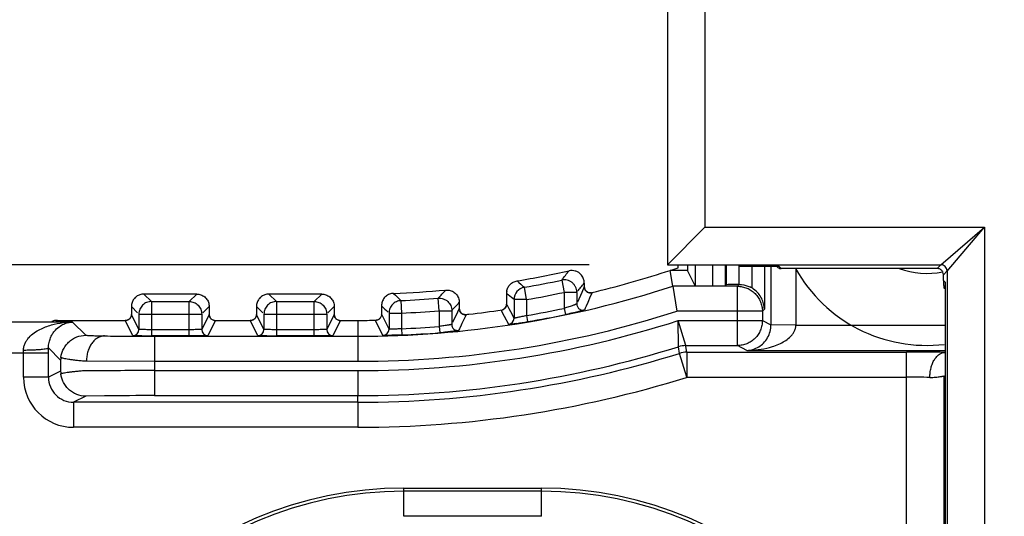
# Model space of a CAD drawing. Header units: inches. Extents: x 0 to 22, y 0 to 17.
# Tile 21 of 29: x 8.9 to 9.7, y 11.2 to 11.6. Entities that reach past the tile are written whole.
import ezdxf

# ---------------------------------------------------------------- set-up
doc = ezdxf.new("R2010")
doc.units = ezdxf.units.IN
doc.header["$LTSCALE"] = 1.21
doc.header["$MEASUREMENT"] = 0
doc.layers.get('0').update_dxf_attribs({"linetype": 'CONTINUOUS'})
doc.layers.add('06___PRT_ALL_SURFS', color=7, linetype='CONTINUOUS')
doc.layers.add('DIMENSIONS', color=7, linetype='CONTINUOUS')
doc.styles.get("Standard").update_dxf_attribs({"font": 'txt', "width": 0.8})
doc.dimstyles.new('DIMSTYLE_1', dxfattribs={"dimtxt": 0.125, "dimasz": 0.18, "dimexe": 0.125, "dimexo": 0.0625, "dimgap": 0.0625, "dimtad": 0, "dimtih": 1, "dimtoh": 1, "dimzin": 4, "dimdsep": 46, "dimtxsty": 'STANDARD', "dimblk": '_FILLED', "dimblk1": '_FILLED', "dimblk2": '_FILLED', "dimcen": 0.09, "dimadec": 0, "dimazin": 0, "dimtp": 0.001, "dimtm": 0.001, "dimtfac": 1, "dimtofl": 0, "dimtmove": 0, "dimatfit": 3, "dimldrblk": '_FILLED', "dimfxl": 1, "dimtolj": 1, "dimtzin": 4, "dimarcsym": 0})

# ---------------------------------------------------------------- blocks, each defined once
blk = doc.blocks.new('_FILLED')
at = {"color": 0, "linetype": 'BYBLOCK'}
blk.add_solid([(0, 0), (-1, 0.1736), (-1, -0.1736)], dxfattribs=at)
blk = doc.blocks.new('*D1')
at = {"layer": 'DIMENSIONS', "color": 2, "linetype": 'CONTINUOUS'}
for p, q in [((8.29821, 9.4384), (8.29821, 13.50093)), ((13.8349, 11.64586), (13.8349, 13.50093)), ((8.29821, 13.37593), (10.39156, 13.37593)), ((13.8349, 13.37593), (11.74156, 13.37593))]:
    blk.add_line(p, q, dxfattribs=at)
at = {"layer": 'DIMENSIONS', "color": 2, "linetype": 'CONTINUOUS', "xscale": 0.18, "yscale": 0.18, "zscale": 0.18, "rotation": 180}
blk.add_blockref('_FILLED', (8.29821, 13.37593), dxfattribs=at)
at = {"layer": 'DIMENSIONS', "color": 2, "linetype": 'CONTINUOUS', "xscale": 0.18, "yscale": 0.18, "zscale": 0.18}
blk.add_blockref('_FILLED', (13.8349, 13.37593), dxfattribs=at)
at = {"layer": 'DIMENSIONS', "color": 2, "linetype": 'CONTINUOUS', "insert": (11.06656, 13.43843), "char_height": 0.125, "width": 1.225, "attachment_point": 2, "line_spacing_factor": 0.9}
blk.add_mtext('5.54{\\Ftxt.shx;\\W1.000000;\\H0.125000; }[140.6]', dxfattribs=at)
blk = doc.blocks.new('*D2')
at = {"layer": 'DIMENSIONS', "color": 2, "linetype": 'CONTINUOUS'}
for p, q in [((9.33214, 11.40039), (7.25719, 11.40039)), ((7.38219, 11.40039), (7.38219, 9.5009)), ((7.38219, 7.35142), (7.38219, 9.2509)), ((9.33214, 7.35142), (7.25719, 7.35142))]:
    blk.add_line(p, q, dxfattribs=at)
at = {"layer": 'DIMENSIONS', "color": 2, "linetype": 'CONTINUOUS', "xscale": 0.18, "yscale": 0.18, "zscale": 0.18}
for p, rotation in [((7.38219, 11.40039), 90), ((7.38219, 7.35142), 270)]:
    blk.add_blockref('_FILLED', p, dxfattribs=dict(at, rotation=rotation))
at = {"layer": 'DIMENSIONS', "color": 2, "linetype": 'CONTINUOUS', "insert": (7.38219, 9.4384), "char_height": 0.125, "width": 1.225, "attachment_point": 2, "line_spacing_factor": 0.9}
blk.add_mtext('4.05{\\Ftxt.shx;\\W1.000000;\\H0.125000; }[102.8]', dxfattribs=at)

msp = doc.modelspace()

# ---------------------------------------------------------------- linework, layer by layer
at = {"color": 7, "linetype": 'CONTINUOUS'}
for p, q in [((9.39464, 11.9169), (9.39464, 11.40038)), ((9.42464, 11.9169), (9.42464, 11.43038)), ((9.39464, 11.40038), (9.42464, 11.43038)), ((9.42464, 11.43038), (9.64838, 11.43038)), ((9.61339, 11.40039), (9.64838, 11.43038)), ((9.61839, 11.39538), (9.64838, 11.43038)), ((9.64838, 11.43038), (9.64838, 7.32142)), ((9.39464, 11.40039), (9.61339, 11.40039)), ((9.39893, 11.38319), (9.3969, 11.3959)), ((9.41072, 11.3959), (9.3969, 11.3959)), ((9.40332, 11.39804), (9.40332, 11.4002)), ((9.41072, 11.4002), (9.41072, 11.3959)), ((9.4169, 11.38354), (9.41072, 11.3959)), ((9.4169, 11.4002), (9.4169, 11.38354)), ((9.43103, 11.38354), (9.43103, 11.4002)), ((9.44103, 11.38372), (9.44103, 11.4002)), ((9.44173, 11.4002), (9.44173, 11.38442)), ((9.45173, 11.4002), (9.45173, 11.38465)), ((9.46173, 11.39916), (9.4839, 11.39916)), ((9.46219, 11.39916), (9.46219, 11.38181)), ((9.47219, 11.39916), (9.47219, 11.36477)), ((9.47748, 11.39888), (9.47748, 11.35229)), ((9.4821, 11.39888), (9.48183, 11.39916)), ((9.48564, 11.39742), (9.4839, 11.39916)), ((9.61042, 11.39742), (9.48564, 11.39742)), ((9.49748, 11.39693), (9.49748, 11.35195)), ((9.61042, 11.39742), (9.61339, 11.40039)), ((9.61542, 11.39242), (9.61839, 11.39539)), ((9.61839, 11.39539), (9.61839, 7.35642)), ((9.31011, 11.3881), (9.31219, 11.37832)), ((9.61542, 11.38778), (9.61542, 11.39242)), ((9.61542, 11.38778), (9.61682, 11.38638)), ((9.21729, 11.38016), (9.21913, 11.38015)), ((9.28201, 11.37252), (9.28032, 11.38238)), ((9.32819, 11.38281), (9.3262, 11.37823)), ((9.32819, 11.38577), (9.32819, 11.38281)), ((9.45061, 11.38319), (9.39893, 11.38319)), ((9.39893, 11.38319), (9.40209, 11.36319)), ((9.4169, 11.38354), (9.43103, 11.38354)), ((9.44173, 11.38442), (9.44103, 11.38372)), ((9.44313, 11.38451), (9.44173, 11.38442)), ((9.45202, 11.38459), (9.44313, 11.38451)), ((9.45061, 11.38319), (9.45202, 11.38459)), ((9.45061, 11.33573), (9.45061, 11.38319)), ((9.61682, 11.38638), (9.61682, 7.36542)), ((8.97601, 11.37699), (8.97427, 11.37684)), ((8.97601, 11.37699), (8.98201, 11.37099)), ((9.01819, 11.37699), (8.97601, 11.37699)), ((8.98201, 11.37099), (8.98201, 11.34346)), ((8.98201, 11.37099), (9.01219, 11.37099)), ((9.01219, 11.37099), (9.01819, 11.37699)), ((9.01219, 11.34346), (9.01219, 11.37099)), ((9.01819, 11.37699), (9.01993, 11.37684)), ((9.07601, 11.37699), (9.07427, 11.37684)), ((9.07601, 11.37699), (9.08201, 11.37099)), ((9.11819, 11.37699), (9.07601, 11.37699)), ((9.08201, 11.37099), (9.08201, 11.34346)), ((9.08201, 11.37099), (9.11219, 11.37099)), ((9.11219, 11.37099), (9.11819, 11.37699)), ((9.11219, 11.34346), (9.11219, 11.37099)), ((9.11819, 11.37699), (9.11993, 11.37684)), ((9.18158, 11.37175), (9.18201, 11.36176)), ((9.21219, 11.36366), (9.21137, 11.37362)), ((9.26601, 11.3776), (9.26601, 11.36893)), ((9.26735, 11.37646), (9.26601, 11.3776)), ((9.27002, 11.37421), (9.26735, 11.37646)), ((9.27201, 11.37252), (9.27002, 11.37421)), ((9.27201, 11.37252), (9.27201, 11.35767)), ((9.28201, 11.37252), (9.27201, 11.37252)), ((9.28201, 11.37252), (9.28201, 11.35981)), ((9.31219, 11.37832), (9.31219, 11.36551)), ((9.32219, 11.37832), (9.31219, 11.37832)), ((9.32219, 11.37832), (9.32219, 11.36906)), ((9.3262, 11.37823), (9.32286, 11.37059)), ((9.33302, 11.37489), (9.331, 11.37031)), ((9.33436, 11.37795), (9.33302, 11.37489)), ((9.33337, 11.37781), (9.33436, 11.37795)), ((9.33353, 11.37784), (9.33432, 11.37796)), ((8.96617, 11.36873), (8.96601, 11.36699)), ((8.96601, 11.36699), (8.96601, 11.36073)), ((8.96601, 11.36699), (8.97098, 11.36203)), ((9.02319, 11.36199), (9.02819, 11.36699)), ((9.02819, 11.36699), (9.02819, 11.36073)), ((9.06617, 11.36873), (9.06601, 11.36699)), ((9.06601, 11.36699), (9.06601, 11.36073)), ((9.06601, 11.36699), (9.07098, 11.36203)), ((9.12319, 11.36199), (9.12819, 11.36699)), ((9.12819, 11.36699), (9.12819, 11.36073)), ((9.16601, 11.36752), (9.16601, 11.36085)), ((9.21219, 11.36366), (9.21219, 11.35108)), ((9.21219, 11.36366), (9.22219, 11.36366)), ((9.22219, 11.36366), (9.22219, 11.3527)), ((9.22619, 11.36801), (9.22752, 11.36947)), ((9.22819, 11.3654), (9.22686, 11.36258)), ((9.22752, 11.36947), (9.22819, 11.3702)), ((9.22819, 11.3702), (9.22819, 11.3654)), ((9.26173, 11.36398), (9.26256, 11.36419)), ((9.26226, 11.36298), (9.26173, 11.36398)), ((9.26668, 11.36767), (9.26601, 11.36893)), ((9.26807, 11.36506), (9.26668, 11.36767)), ((9.26935, 11.36266), (9.26807, 11.36506)), ((9.31219, 11.36551), (9.31321, 11.36062)), ((9.32898, 11.36572), (9.3283, 11.36419)), ((9.32965, 11.36725), (9.32898, 11.36572)), ((9.331, 11.37031), (9.32965, 11.36725)), ((9.47061, 11.36319), (9.40209, 11.36319)), ((9.47219, 11.36477), (9.47061, 11.36319)), ((9.47061, 11.36319), (9.47061, 11.35573)), ((8.90612, 11.35582), (8.90562, 11.35532)), ((8.9068, 11.3559), (8.90612, 11.35582)), ((8.90631, 11.35589), (8.9068, 11.3559)), ((8.9068, 11.3559), (8.96173, 11.3559)), ((8.96206, 11.35584), (8.96101, 11.35573)), ((8.96101, 11.35573), (8.96185, 11.35582)), ((8.96702, 11.34372), (8.96101, 11.35573)), ((8.96601, 11.36073), (8.96601, 11.36073)), ((8.97201, 11.34872), (8.96601, 11.36073)), ((8.97201, 11.36099), (8.97201, 11.34872)), ((8.97201, 11.36099), (9.02219, 11.36099)), ((9.02219, 11.36099), (9.02219, 11.34872)), ((9.02819, 11.36073), (9.02219, 11.34872)), ((9.03319, 11.35573), (9.02719, 11.34372)), ((9.02819, 11.36073), (9.02819, 11.36073)), ((9.03212, 11.35584), (9.03319, 11.35573)), ((9.03235, 11.35582), (9.03315, 11.35575)), ((9.03247, 11.3559), (9.06173, 11.3559)), ((9.06206, 11.35584), (9.06101, 11.35573)), ((9.06101, 11.35573), (9.06185, 11.35582)), ((9.06702, 11.34372), (9.06101, 11.35573)), ((9.06601, 11.36073), (9.06601, 11.36073)), ((9.07201, 11.34872), (9.06601, 11.36073)), ((9.07201, 11.36099), (9.07201, 11.34872)), ((9.07201, 11.36099), (9.12219, 11.36099)), ((9.12219, 11.36099), (9.12219, 11.34872)), ((9.12819, 11.36073), (9.12219, 11.34872)), ((9.13319, 11.35573), (9.12719, 11.34372)), ((9.12819, 11.36073), (9.12819, 11.36073)), ((9.13212, 11.35584), (9.13319, 11.35573)), ((9.13235, 11.35582), (9.13315, 11.35575)), ((9.13247, 11.3559), (9.1471, 11.3559)), ((9.1471, 11.3559), (9.1471, 11.34319)), ((9.16216, 11.35598), (9.1611, 11.35585)), ((9.1611, 11.35585), (9.16194, 11.35595)), ((9.16177, 11.35452), (9.1611, 11.35585)), ((9.16601, 11.36085), (9.16601, 11.36085)), ((9.16668, 11.35952), (9.16601, 11.36085)), ((9.17201, 11.34896), (9.16668, 11.35952)), ((9.17201, 11.36176), (9.17201, 11.34896)), ((9.17201, 11.36176), (9.18201, 11.36176)), ((9.18201, 11.36176), (9.18201, 11.34921)), ((9.22686, 11.36258), (9.22286, 11.35411)), ((9.23239, 11.35761), (9.23038, 11.35338)), ((9.23373, 11.36043), (9.23239, 11.35761)), ((9.23263, 11.36044), (9.23373, 11.36043)), ((9.23289, 11.36043), (9.23369, 11.36045)), ((9.26441, 11.35897), (9.26229, 11.36293)), ((9.26776, 11.35273), (9.26441, 11.35897)), ((9.27201, 11.35767), (9.26935, 11.36266)), ((9.28201, 11.35981), (9.28285, 11.35488)), ((9.40325, 11.35573), (9.45061, 11.35573)), ((9.40346, 11.33482), (9.40325, 11.35573)), ((9.40943, 11.33573), (9.40325, 11.35573)), ((9.45061, 11.35573), (9.45401, 11.35589)), ((9.45401, 11.35589), (9.47061, 11.35573)), ((9.47061, 11.35573), (9.47748, 11.35229)), ((8.91891, 11.35459), (8.7989, 11.35459)), ((8.92946, 11.34403), (8.91891, 11.35459)), ((9.01219, 11.34846), (8.98201, 11.34846)), ((9.11219, 11.34846), (9.08201, 11.34846)), ((9.16379, 11.35055), (9.16177, 11.35452)), ((9.16446, 11.34923), (9.16379, 11.35055)), ((9.16714, 11.34396), (9.16446, 11.34923)), ((9.18201, 11.34921), (9.18223, 11.34422)), ((9.21219, 11.35108), (9.21259, 11.3461)), ((9.22836, 11.34914), (9.22768, 11.34773)), ((9.22971, 11.35197), (9.22836, 11.34914)), ((9.23038, 11.35338), (9.22971, 11.35197)), ((9.27413, 11.3535), (9.26784, 11.35272)), ((9.49748, 11.35195), (9.47748, 11.35229)), ((9.49748, 11.35195), (9.6169, 11.35195)), ((8.97424, 11.3435), (8.96709, 11.34369)), ((8.97941, 11.34319), (8.9827, 11.34319)), ((9.01219, 11.34346), (8.98201, 11.34346)), ((8.9827, 11.34319), (8.98436, 11.34319)), ((8.98436, 11.34319), (8.98436, 11.29573)), ((8.98436, 11.34319), (9.01219, 11.34319)), ((9.0136, 11.34346), (9.01219, 11.34346)), ((9.01219, 11.34319), (9.02719, 11.34319)), ((9.01497, 11.34346), (9.0136, 11.34346)), ((9.02719, 11.34372), (9.01497, 11.34346)), ((9.02719, 11.34319), (9.06702, 11.34319)), ((9.06702, 11.34319), (9.08201, 11.34319)), ((9.07424, 11.3435), (9.06709, 11.34369)), ((9.11219, 11.34346), (9.08201, 11.34346)), ((9.08201, 11.34319), (9.11219, 11.34319)), ((9.1136, 11.34346), (9.11219, 11.34346)), ((9.11219, 11.34319), (9.12719, 11.34319)), ((9.11497, 11.34346), (9.1136, 11.34346)), ((9.12719, 11.34372), (9.11497, 11.34346)), ((9.12719, 11.34319), (9.1471, 11.34319)), ((9.1471, 11.34319), (9.1471, 11.32319)), ((8.87969, 11.31042), (8.87969, 11.33194)), ((8.90937, 11.32413), (8.89968, 11.33382)), ((8.89969, 11.32959), (8.89968, 11.33382)), ((9.40429, 11.32952), (9.40346, 11.33482)), ((9.40943, 11.33573), (9.45061, 11.33573)), ((9.40952, 11.33514), (9.40943, 11.33573)), ((9.41023, 11.33042), (9.40952, 11.33514)), ((9.45817, 11.33195), (9.45061, 11.33573)), ((9.45817, 11.33195), (9.6169, 11.33195)), ((8.89969, 11.32959), (8.7989, 11.32959)), ((8.89969, 11.31042), (8.89969, 11.32959)), ((8.90937, 11.32413), (8.90937, 11.31526)), ((9.41023, 11.31042), (9.40429, 11.32952)), ((9.41023, 11.33042), (9.41023, 11.31042)), ((9.41023, 11.33042), (9.58594, 11.33042)), ((9.58593, 10.99897), (9.58594, 11.33042)), ((8.93008, 11.32349), (8.98436, 11.32319)), ((8.98436, 11.32319), (9.1471, 11.32319)), ((8.89969, 11.31042), (8.87969, 11.31042)), ((8.90937, 11.31526), (8.89969, 11.31042)), ((8.98436, 11.31573), (9.1471, 11.31573)), ((9.1471, 11.31573), (9.1471, 11.29573)), ((9.40998, 11.31042), (9.58593, 11.31042)), ((9.61593, 7.44037), (9.61593, 11.31144)), ((8.92946, 11.29531), (8.91969, 11.29042)), ((8.94459, 11.29558), (8.92946, 11.29531)), ((8.98436, 11.29573), (9.1471, 11.29573)), ((9.1471, 11.29042), (9.1471, 11.29573)), ((8.91969, 11.29042), (8.91969, 11.27042)), ((9.1471, 11.29042), (8.91969, 11.29042)), ((9.1471, 11.29042), (9.1471, 11.27042)), ((9.1471, 11.27042), (8.91969, 11.27042)), ((9.1839, 11.19925), (9.1839, 11.22178)), ((9.1839, 11.22178), (9.2939, 11.22178)), ((9.2939, 11.19925), (9.2939, 11.22178)), ((9.2939, 11.21925), (9.1839, 11.21925)), ((9.2939, 11.19925), (9.1839, 11.19925))]:
    msp.add_line(p, q, dxfattribs=at)
for points in [[(9.33314, 11.37782), (9.33277, 11.37784), (9.33232, 11.37789), (9.33181, 11.37801), (9.33126, 11.3782), (9.33066, 11.3785), (9.33006, 11.37892), (9.32947, 11.37947), (9.32894, 11.38018), (9.32851, 11.38105), (9.32825, 11.38206), (9.32819, 11.38281)], [(9.33355, 11.37783), (9.33362, 11.37784), (9.33365, 11.37785), (9.33364, 11.37785), (9.33358, 11.37784), (9.33343, 11.37783), (9.33314, 11.37782)], [(9.2326, 11.36045), (9.23227, 11.3605), (9.23187, 11.36059), (9.23141, 11.36074), (9.2309, 11.36096), (9.23037, 11.36128), (9.22985, 11.36169), (9.22934, 11.36221), (9.22887, 11.36288), (9.22849, 11.36371), (9.22824, 11.36469), (9.22819, 11.3654)], [(9.26303, 11.36436), (9.26272, 11.36424), (9.26254, 11.36418), (9.26247, 11.36416)], [(9.26426, 11.36513), (9.26384, 11.36481), (9.26342, 11.36455), (9.26303, 11.36436)], [(9.26601, 11.36893), (9.26598, 11.36841), (9.26586, 11.36773), (9.26566, 11.3671), (9.26539, 11.36652), (9.26506, 11.366), (9.26468, 11.36554), (9.26426, 11.36513)], [(8.90631, 11.35589), (8.90598, 11.35587), (8.90565, 11.35584), (8.90529, 11.35581), (8.90491, 11.35576), (8.90442, 11.35569), (8.90379, 11.35555), (8.90306, 11.35534), (8.90234, 11.35508)], [(8.96233, 11.35591), (8.96205, 11.35585), (8.96184, 11.35581), (8.96174, 11.3558), (8.96173, 11.3558)], [(8.96438, 11.35703), (8.96396, 11.35669), (8.96352, 11.35641), (8.96308, 11.35618), (8.96267, 11.35602), (8.96233, 11.35591)], [(8.96587, 11.35957), (8.96569, 11.35896), (8.96544, 11.35841), (8.96513, 11.3579), (8.96477, 11.35744), (8.96438, 11.35703)], [(8.96601, 11.36073), (8.96599, 11.36023), (8.96587, 11.35957)], [(9.03202, 11.35588), (9.03169, 11.35597), (9.03126, 11.35612), (9.03078, 11.35636), (9.03027, 11.35668), (9.02977, 11.35709), (9.02929, 11.3576), (9.02885, 11.35825), (9.02848, 11.35907), (9.02824, 11.36003), (9.02819, 11.36073)], [(9.03247, 11.3558), (9.03249, 11.3558), (9.03242, 11.3558), (9.03226, 11.35583), (9.03202, 11.35588)], [(9.06233, 11.35591), (9.06205, 11.35585), (9.06184, 11.35581), (9.06174, 11.3558), (9.06173, 11.3558)], [(9.06438, 11.35703), (9.06396, 11.35669), (9.06352, 11.35641), (9.06308, 11.35618), (9.06267, 11.35602), (9.06233, 11.35591)], [(9.06587, 11.35957), (9.06569, 11.35896), (9.06544, 11.35841), (9.06513, 11.3579), (9.06477, 11.35744), (9.06438, 11.35703)], [(9.06601, 11.36073), (9.06599, 11.36023), (9.06587, 11.35957)], [(9.13202, 11.35588), (9.13169, 11.35597), (9.13126, 11.35612), (9.13078, 11.35636), (9.13027, 11.35668), (9.12977, 11.35709), (9.12929, 11.3576), (9.12885, 11.35825), (9.12848, 11.35907), (9.12824, 11.36003), (9.12819, 11.36073)], [(9.13247, 11.3558), (9.13249, 11.3558), (9.13242, 11.3558), (9.13226, 11.35583), (9.13202, 11.35588)], [(9.16262, 11.35612), (9.16231, 11.35603), (9.16206, 11.35597), (9.1619, 11.35595), (9.16185, 11.35594)], [(9.1642, 11.357), (9.1638, 11.3567), (9.16338, 11.35645), (9.16298, 11.35626), (9.16262, 11.35612)], [(9.16601, 11.36085), (9.16599, 11.36044), (9.1659, 11.35982), (9.16574, 11.35923), (9.16552, 11.3587), (9.16525, 11.3582), (9.16493, 11.35775), (9.16458, 11.35735), (9.1642, 11.357)], [(9.23289, 11.36042), (9.23296, 11.36042), (9.233, 11.36042), (9.23301, 11.36042), (9.23297, 11.36042), (9.23284, 11.36043), (9.2326, 11.36045)]]:
    msp.add_lwpolyline(points, dxfattribs=at)
for centre, radius, start, end in [((9.1471, 12.1559), 0.77891, 279.40439, 282.52528), ((7.7467, 12.63848), 2.00192, 321.34802, 321.61974), ((9.14704, 12.1561), 0.8002, 283.80725, 288.19467), ((9.1471, 12.1559), 0.8, 288.19487, 288.67981), ((9.6019, 11.4559), 0.0625, 249.44344, 281.92672), ((9.61338, 11.39539), 0.005, 0.03735, 89.96265), ((10.83933, 13.2096), 2.40193, 229.34232, 229.52887), ((9.1471, 12.1559), 0.78491, 279.77157, 281.98638), ((9.64457, 11.38735), 0.02915, 179.15613, 184.68883), ((9.1471, 12.1559), 0.81271, 269.99997, 288.0508), ((9.1471, 12.1559), 0.77891, 272.10003, 275.17011), ((7.64749, 12.79616), 2.11408, 317.70981, 317.94887), ((9.27592, 11.37759), 0.00991, 170.91578, 179.95129), ((9.28202, 11.37252), 0.01, 99.78749, 179.98409), ((7.74371, 12.65688), 2.03133, 321.02255, 321.26254), ((9.14877, 12.14914), 0.79304, 283.43782, 283.80595), ((9.45219, 11.36488), 0.01966, 59.45306, 64.66079), ((9.45179, 11.36423), 0.02043, 54.88039, 59.41364), ((9.64443, 11.38734), 0.02901, 184.69234, 189.9967), ((9.64434, 11.38733), 0.02892, 190.00018, 192.5689), ((9.17602, 11.36759), 0.00993, 92.18205, 102.01357), ((10.74004, 12.97977), 2.23932, 225.68502, 225.89674), ((9.1471, 12.1559), 0.78491, 272.51728, 274.69659), ((9.1471, 12.1559), 0.79491, 279.77157, 281.98638), ((9.1471, 12.1559), 0.83271, 270, 287.83096), ((10.75049, 13.01118), 2.28302, 226.0501, 226.23589), ((9.1471, 12.1559), 0.79491, 272.51728, 274.69659), ((7.63837, 12.8227), 2.15343, 317.3482, 317.50552), ((9.14721, 12.15502), 0.79911, 276.37207, 278.29174), ((9.26101, 11.36891), 0.00499, 278.3136, 289.90908), ((9.261, 11.36893), 0.00501, 314.63748, 359.93706), ((9.1471, 12.1559), 0.80744, 279.61847, 281.79765), ((9.14711, 12.15556), 0.79966, 269.99921, 271.06144), ((9.1471, 12.1559), 0.84018, 270.00002, 287.75092), ((9.1481, 12.14695), 0.79099, 276.12064, 276.37315), ((9.26701, 11.35768), 0.005, 278.55988, 359.97548), ((9.1471, 12.1559), 0.81244, 279.61847, 281.79765), ((9.22546, 11.78066), 0.42911, 281.79955, 281.99434), ((9.22552, 11.7804), 0.42884, 281.99372, 282.18141), ((8.9196, 11.28603), 0.06855, 90.57791, 96.86151), ((8.96701, 11.34872), 0.005, 270.02382, 359.96919), ((9.02719, 11.34872), 0.005, 180.03081, 269.97618), ((9.06701, 11.34872), 0.005, 270.02382, 359.96919), ((9.12719, 11.34872), 0.005, 180.03081, 269.97618), ((9.16701, 11.34897), 0.005, 271.43618, 359.97034), ((9.1471, 12.1559), 0.80744, 272.47819, 274.62354), ((9.22719, 11.3527), 0.005, 180.03595, 275.66472), ((9.21609, 11.74843), 0.39917, 278.36138, 279.62846), ((9.45667, 11.3523), 0.02081, 330.81741, 359.98094), ((8.97324, 12.95574), 1.61251, 268.97905, 269.65169), ((8.98345, 14.1567), 2.81351, 269.59244, 269.91778), ((8.98098, 11.99089), 0.64743, 269.40337, 269.64707), ((8.982, 12.17181), 0.82835, 269.65387, 270.00128), ((9.08192, 12.12195), 0.77849, 269.43433, 270.00668), ((9.1471, 12.1559), 0.81244, 272.47819, 274.62354), ((9.1788, 11.76393), 0.41919, 274.62435, 274.82002), ((9.17872, 11.76488), 0.42014, 274.81937, 275.00742), ((9.1471, 12.1559), 0.86017, 269.99997, 287.33973), ((9.40942, 11.31573), 0.02, 89.99777, 107.33935), ((9.46111, 11.3908), 0.05852, 285.04207, 286.6232), ((8.92819, 11.32347), 0.01883, 171.30608, 177.98811), ((9.1471, 12.1559), 0.86548, 270, 287.28727), ((9.41023, 11.31042), 0.02, 90.00124, 107.28603), ((9.58572, 5.56733), 5.76309, 89.851831, 89.997883), ((9.58977, 7.18082), 4.1496, 89.62559, 89.85008), ((8.91969, 11.31042), 0.04, 180.00708, 269.99982), ((8.91968, 11.31042), 0.02, 180.00018, 270.02082), ((8.92884, 11.31593), 0.01948, 181.9768, 188.47017), ((8.981, 2.63517), 8.68055, 89.977802, 90.335494), ((9.1471, 12.1559), 0.88548, 270, 287.2713), ((9.58627, 9.53457), 1.77585, 89.41117, 90.01068), ((8.98189, 6.62968), 4.66605, 89.96965, 90.45793), ((9.1839, 10.9189), 0.30287, 90, 180), ((9.2939, 10.9189), 0.30287, 0, 90), ((9.1839, 10.9189), 0.30034, 90, 180), ((9.2939, 10.9189), 0.30034, 0, 90)]:
    msp.add_arc(centre, radius, start, end, dxfattribs=at)
for centre, start_param, end_param in [((9.46173, 11.39933), -3.124139, -1.570796), ((9.43103, 11.38372), -1.570796, -0.017453)]:
    msp.add_ellipse(centre, major_axis=(0.01, 0), ratio=0.017455, start_param=start_param, end_param=end_param, dxfattribs=at)
for points, knots in [([(9.32519, 11.39291), (9.3246, 11.39349), (9.32327, 11.3945), (9.32096, 11.39548), (9.31849, 11.39586), (9.31683, 11.39571), (9.31602, 11.39553)], [0, 0, 0, 0, 0.249958, 0.500423, 0.751428, 1, 1, 1, 1]), ([(9.4821, 11.39888), (9.48256, 11.39842), (9.48368, 11.39768), (9.48499, 11.39742), (9.48564, 11.39742)], [0, 0, 0, 0, 0.50049, 1, 1, 1, 1]), ([(9.48566, 11.39742), (9.48565, 11.39742), (9.48565, 11.39741), (9.48564, 11.39742), (9.48564, 11.39742)], [0, 0, 0, 0, 0.5, 1, 1, 1, 1]), ([(9.61475, 11.39492), (9.61432, 11.39567), (9.61304, 11.39696), (9.61128, 11.39742), (9.61042, 11.39742)], [0, 0, 0, 0, 0.500019, 1, 1, 1, 1]), ([(9.61542, 11.39242), (9.61542, 11.39307), (9.61524, 11.39395), (9.61486, 11.39473), (9.61475, 11.39492)], [0, 0, 0, 0, 0.748164, 1, 1, 1, 1]), ([(9.26614, 11.37915), (9.2663, 11.38018), (9.26694, 11.38219), (9.2688, 11.38476), (9.27135, 11.38662), (9.27335, 11.38729), (9.27438, 11.38746)], [0, 0, 0, 0, 0.250406, 0.500263, 0.750486, 1, 1, 1, 1]), ([(9.32219, 11.37832), (9.32219, 11.37979), (9.32167, 11.38203), (9.32011, 11.38456), (9.31853, 11.38616), (9.31665, 11.38737), (9.31385, 11.38836), (9.31155, 11.38841), (9.31011, 11.3881)], [0, 0, 0, 0, 0.248884, 0.374621, 0.5, 0.625379, 0.751116, 1, 1, 1, 1]), ([(9.3274, 11.38964), (9.32715, 11.39025), (9.32652, 11.39142), (9.32567, 11.39245), (9.32519, 11.39291)], [0, 0, 0, 0, 0.500804, 1, 1, 1, 1]), ([(9.32819, 11.38577), (9.32819, 11.3861), (9.32812, 11.38742), (9.32779, 11.38872), (9.3274, 11.38964)], [0, 0, 0, 0, 0.248486, 1, 1, 1, 1]), ([(9.21913, 11.38015), (9.22035, 11.38003), (9.22277, 11.37935), (9.22527, 11.37746), (9.22675, 11.37549), (9.22784, 11.37328), (9.22819, 11.37142), (9.22819, 11.3702)], [0, 0, 0, 0, 0.250285, 0.499836, 0.62521, 0.750942, 1, 1, 1, 1]), ([(9.32819, 11.38281), (9.32819, 11.38214), (9.32841, 11.38113), (9.32904, 11.37996), (9.32948, 11.37944), (9.32972, 11.37921)], [0, 0, 0, 0, 0.497587, 0.7492, 1, 1, 1, 1]), ([(9.32972, 11.37921), (9.3302, 11.37875), (9.33135, 11.37801), (9.3327, 11.37779), (9.33337, 11.37781)], [0, 0, 0, 0, 0.499153, 1, 1, 1, 1]), ([(9.45061, 11.38319), (9.45191, 11.38319), (9.45453, 11.38292), (9.4583, 11.38178), (9.4618, 11.37993), (9.46485, 11.37742), (9.46735, 11.37437), (9.4692, 11.37088), (9.47035, 11.36711), (9.47061, 11.36449), (9.47061, 11.36319)], [0, 0, 0, 0, 0.124162, 0.249597, 0.374988, 0.499971, 0.624963, 0.750347, 0.875748, 1, 1, 1, 1]), ([(9.45173, 11.38465), (9.45249, 11.38465), (9.45554, 11.38448), (9.45854, 11.38363), (9.46061, 11.38265)], [0, 0, 0, 0, 0.250296, 1, 1, 1, 1]), ([(9.47219, 11.36477), (9.47217, 11.36623), (9.47179, 11.36922), (9.47019, 11.37357), (9.46748, 11.37766), (9.46497, 11.37994), (9.46354, 11.38094)], [0, 0, 0, 0, 0.231883, 0.471478, 0.725627, 1, 1, 1, 1]), ([(8.97427, 11.37684), (8.97328, 11.37666), (8.97132, 11.376), (8.96883, 11.37418), (8.967, 11.37169), (8.96635, 11.36973), (8.96617, 11.36873)], [0, 0, 0, 0, 0.250284, 0.5, 0.749716, 1, 1, 1, 1]), ([(8.98201, 11.37099), (8.98072, 11.37099), (8.97874, 11.37059), (8.97642, 11.36936), (8.9749, 11.36811), (8.97364, 11.36658), (8.97242, 11.36427), (8.97201, 11.36229), (8.97201, 11.36099)], [0, 0, 0, 0, 0.249125, 0.374717, 0.5, 0.625283, 0.750875, 1, 1, 1, 1]), ([(9.01219, 11.37099), (9.01349, 11.37099), (9.01547, 11.37059), (9.01778, 11.36936), (9.01931, 11.36811), (9.02056, 11.36658), (9.02179, 11.36427), (9.02219, 11.36229), (9.02219, 11.36099)], [0, 0, 0, 0, 0.249125, 0.374717, 0.5, 0.625283, 0.750875, 1, 1, 1, 1]), ([(9.01993, 11.37684), (9.02107, 11.37663), (9.0233, 11.37583), (9.02556, 11.37392), (9.0269, 11.37201), (9.02787, 11.3699), (9.02819, 11.36815), (9.02819, 11.36699)], [0, 0, 0, 0, 0.250258, 0.499849, 0.625184, 0.750845, 1, 1, 1, 1]), ([(9.07427, 11.37684), (9.07328, 11.37666), (9.07132, 11.376), (9.06883, 11.37418), (9.067, 11.37169), (9.06635, 11.36973), (9.06617, 11.36873)], [0, 0, 0, 0, 0.250284, 0.5, 0.749716, 1, 1, 1, 1]), ([(9.08201, 11.37099), (9.08072, 11.37099), (9.07874, 11.37059), (9.07642, 11.36936), (9.0749, 11.36811), (9.07364, 11.36658), (9.07242, 11.36427), (9.07201, 11.36229), (9.07201, 11.36099)], [0, 0, 0, 0, 0.249125, 0.374717, 0.5, 0.625283, 0.750875, 1, 1, 1, 1]), ([(9.11219, 11.37099), (9.11349, 11.37099), (9.11547, 11.37059), (9.11778, 11.36936), (9.11931, 11.36811), (9.12056, 11.36658), (9.12179, 11.36427), (9.12219, 11.36229), (9.12219, 11.36099)], [0, 0, 0, 0, 0.249125, 0.374717, 0.5, 0.625283, 0.750875, 1, 1, 1, 1]), ([(9.11993, 11.37684), (9.12107, 11.37663), (9.1233, 11.37583), (9.12556, 11.37392), (9.1269, 11.37201), (9.12787, 11.3699), (9.12819, 11.36815), (9.12819, 11.36699)], [0, 0, 0, 0, 0.250258, 0.499849, 0.625184, 0.750845, 1, 1, 1, 1]), ([(9.17395, 11.37731), (9.17285, 11.37707), (9.17069, 11.37623), (9.16852, 11.37432), (9.16724, 11.37244), (9.16631, 11.37036), (9.16601, 11.36865), (9.16601, 11.36752)], [0, 0, 0, 0, 0.250247, 0.499854, 0.625174, 0.750807, 1, 1, 1, 1]), ([(9.18158, 11.37175), (9.18031, 11.37169), (9.17841, 11.37123), (9.1762, 11.36997), (9.17475, 11.36871), (9.17356, 11.36721), (9.17239, 11.36494), (9.17201, 11.36302), (9.17201, 11.36176)], [0, 0, 0, 0, 0.249172, 0.374734, 0.5, 0.625266, 0.750828, 1, 1, 1, 1]), ([(9.21137, 11.37362), (9.21273, 11.37374), (9.21484, 11.37346), (9.21735, 11.37231), (9.21901, 11.37107), (9.22039, 11.36951), (9.22174, 11.36711), (9.22219, 11.36502), (9.22219, 11.36366)], [0, 0, 0, 0, 0.249034, 0.374681, 0.5, 0.625319, 0.750966, 1, 1, 1, 1]), ([(9.33432, 11.37796), (9.33432, 11.37796), (9.33434, 11.37796), (9.33437, 11.37796), (9.33436, 11.37795)], [0, 0, 0, 0, 0.45608, 1, 1, 1, 1]), ([(9.22819, 11.3654), (9.22819, 11.36478), (9.22843, 11.36354), (9.2291, 11.36246), (9.22952, 11.36201)], [0, 0, 0, 0, 0.499018, 1, 1, 1, 1]), ([(9.26452, 11.36537), (9.26414, 11.36499), (9.26354, 11.36457), (9.26287, 11.36429), (9.2627, 11.36422)], [0, 0, 0, 0, 0.749145, 1, 1, 1, 1]), ([(9.32219, 11.36906), (9.32219, 11.36905), (9.32216, 11.36904), (9.32212, 11.36901), (9.32205, 11.36897), (9.32192, 11.36891), (9.32169, 11.36881), (9.32134, 11.36866), (9.3209, 11.36849), (9.32039, 11.3683), (9.31979, 11.36808), (9.31887, 11.36774), (9.31757, 11.36728), (9.31589, 11.36671), (9.31407, 11.36611), (9.31282, 11.36571), (9.31219, 11.36551)], [0, 0, 0, 0, 0.002418, 0.007163, 0.014325, 0.023909, 0.050211, 0.085721, 0.129959, 0.182351, 0.242263, 0.309007, 0.460099, 0.629642, 0.811781, 1, 1, 1, 1]), ([(9.3283, 11.36419), (9.3283, 11.36418), (9.32827, 11.36417), (9.32823, 11.36415), (9.32815, 11.36412), (9.32804, 11.36408), (9.32791, 11.36404), (9.32768, 11.36397), (9.32732, 11.36387), (9.32681, 11.36373), (9.3262, 11.36358), (9.3255, 11.3634), (9.32439, 11.36312), (9.32281, 11.36275), (9.32073, 11.36226), (9.31843, 11.36174), (9.31683, 11.36139), (9.31601, 11.36122)], [0, 0, 0, 0, 0.002044, 0.006289, 0.012802, 0.021588, 0.032634, 0.045913, 0.079042, 0.120691, 0.17047, 0.227956, 0.292657, 0.441544, 0.612439, 0.800289, 1, 1, 1, 1]), ([(9.32219, 11.36906), (9.32219, 11.36832), (9.32245, 11.36719), (9.32324, 11.36592), (9.32405, 11.36512), (9.325, 11.36452), (9.32642, 11.36403), (9.32758, 11.36402), (9.3283, 11.36419)], [0, 0, 0, 0, 0.248847, 0.374592, 0.49998, 0.625371, 0.751125, 1, 1, 1, 1]), ([(8.90612, 11.35582), (8.90581, 11.35582), (8.90454, 11.35576), (8.90329, 11.35545), (8.90241, 11.3551)], [0, 0, 0, 0, 0.248889, 1, 1, 1, 1]), ([(8.96423, 11.3569), (8.96391, 11.35664), (8.96323, 11.35619), (8.96245, 11.35592), (8.96206, 11.35584)], [0, 0, 0, 0, 0.4995, 1, 1, 1, 1]), ([(8.96601, 11.36073), (8.96601, 11.36001), (8.96569, 11.35855), (8.96478, 11.35736), (8.96423, 11.3569)], [0, 0, 0, 0, 0.499735, 1, 1, 1, 1]), ([(9.02819, 11.36073), (9.02819, 11.36001), (9.02851, 11.35855), (9.02943, 11.35736), (9.02998, 11.3569)], [0, 0, 0, 0, 0.499735, 1, 1, 1, 1]), ([(9.02998, 11.3569), (9.03028, 11.35664), (9.03097, 11.3562), (9.03173, 11.35593), (9.03212, 11.35584)], [0, 0, 0, 0, 0.499484, 1, 1, 1, 1]), ([(9.03315, 11.35575), (9.03316, 11.35575), (9.03317, 11.35575), (9.03319, 11.35573), (9.03319, 11.35573)], [0, 0, 0, 0, 0.731469, 1, 1, 1, 1]), ([(9.06423, 11.3569), (9.06391, 11.35664), (9.06323, 11.35619), (9.06245, 11.35592), (9.06206, 11.35584)], [0, 0, 0, 0, 0.4995, 1, 1, 1, 1]), ([(9.06601, 11.36073), (9.06601, 11.36001), (9.06569, 11.35855), (9.06478, 11.35736), (9.06423, 11.3569)], [0, 0, 0, 0, 0.499735, 1, 1, 1, 1]), ([(9.12819, 11.36073), (9.12819, 11.36001), (9.12851, 11.35855), (9.12943, 11.35736), (9.12998, 11.3569)], [0, 0, 0, 0, 0.499735, 1, 1, 1, 1]), ([(9.12998, 11.3569), (9.13028, 11.35664), (9.13097, 11.3562), (9.13173, 11.35593), (9.13212, 11.35584)], [0, 0, 0, 0, 0.499484, 1, 1, 1, 1]), ([(9.13315, 11.35575), (9.13316, 11.35575), (9.13317, 11.35575), (9.13319, 11.35573), (9.13319, 11.35573)], [0, 0, 0, 0, 0.731469, 1, 1, 1, 1]), ([(9.16426, 11.35705), (9.16396, 11.35679), (9.1633, 11.35635), (9.16254, 11.35608), (9.16216, 11.35598)], [0, 0, 0, 0, 0.499492, 1, 1, 1, 1]), ([(9.16601, 11.36085), (9.16601, 11.36013), (9.1657, 11.35869), (9.1648, 11.35751), (9.16426, 11.35705)], [0, 0, 0, 0, 0.49974, 1, 1, 1, 1]), ([(9.22952, 11.36201), (9.22992, 11.36157), (9.23088, 11.36084), (9.23204, 11.3605), (9.23263, 11.36044)], [0, 0, 0, 0, 0.499185, 1, 1, 1, 1]), ([(9.23369, 11.36045), (9.23369, 11.36045), (9.23371, 11.36045), (9.23374, 11.36044), (9.23373, 11.36043)], [0, 0, 0, 0, 0.446548, 1, 1, 1, 1]), ([(9.28201, 11.35981), (9.28138, 11.35965), (9.28013, 11.35934), (9.27831, 11.3589), (9.27662, 11.35852), (9.27532, 11.35824), (9.27439, 11.35805), (9.2738, 11.35793), (9.27328, 11.35783), (9.27285, 11.35776), (9.27251, 11.3577), (9.27228, 11.35767), (9.27215, 11.35766), (9.27208, 11.35766), (9.27204, 11.35766), (9.27202, 11.35767), (9.27201, 11.35767)], [0, 0, 0, 0, 0.191813, 0.376966, 0.548749, 0.700547, 0.766992, 0.826197, 0.877502, 0.920353, 0.954305, 0.978952, 0.98772, 0.994109, 0.99814, 1, 1, 1, 1]), ([(9.47061, 11.35573), (9.47061, 11.35443), (9.47034, 11.35181), (9.4692, 11.34804), (9.46735, 11.34455), (9.46485, 11.3415), (9.4618, 11.33899), (9.4583, 11.33714), (9.45453, 11.336), (9.45191, 11.33573), (9.45061, 11.33573)], [0, 0, 0, 0, 0.12438, 0.249723, 0.375025, 0.500018, 0.625009, 0.750303, 0.875634, 1, 1, 1, 1]), ([(8.87969, 11.33194), (8.87968, 11.33294), (8.87992, 11.33492), (8.8809, 11.3377), (8.88236, 11.34018), (8.8847, 11.34308), (8.88818, 11.34606), (8.8913, 11.34791), (8.89289, 11.34873)], [0, 0, 0, 0, 0.133473, 0.264121, 0.391732, 0.516724, 0.760727, 1, 1, 1, 1]), ([(8.89289, 11.34873), (8.89578, 11.35021), (8.90187, 11.35248), (8.90823, 11.35371), (8.91141, 11.3541)], [0, 0, 0, 0, 0.502541, 1, 1, 1, 1]), ([(8.89968, 11.33382), (8.89968, 11.3353), (8.89997, 11.33807), (8.90111, 11.34177), (8.90262, 11.34476), (8.90479, 11.34784), (8.90783, 11.35076), (8.91061, 11.35238), (8.91198, 11.35298)], [0, 0, 0, 0, 0.185194, 0.343909, 0.480652, 0.601728, 0.813078, 1, 1, 1, 1]), ([(8.91198, 11.35298), (8.91309, 11.35347), (8.91537, 11.35422), (8.91774, 11.35454), (8.91891, 11.35459)], [0, 0, 0, 0, 0.508511, 1, 1, 1, 1]), ([(8.98201, 11.34846), (8.98137, 11.34846), (8.9801, 11.34846), (8.97826, 11.34847), (8.97656, 11.3485), (8.97526, 11.34852), (8.97434, 11.34855), (8.97376, 11.34857), (8.97325, 11.34859), (8.97283, 11.34861), (8.9725, 11.34864), (8.97227, 11.34866), (8.97214, 11.34868), (8.97208, 11.34869), (8.97204, 11.3487), (8.97202, 11.34871), (8.97201, 11.34872)], [0, 0, 0, 0, 0.193592, 0.379886, 0.55184, 0.702898, 0.768747, 0.827303, 0.877982, 0.920311, 0.953911, 0.978437, 0.987243, 0.993736, 0.997938, 1, 1, 1, 1]), ([(9.02219, 11.34872), (9.02219, 11.34871), (9.02216, 11.3487), (9.02213, 11.34869), (9.02206, 11.34868), (9.02193, 11.34866), (9.02171, 11.34864), (9.02137, 11.34861), (9.02095, 11.34859), (9.02045, 11.34857), (9.01987, 11.34855), (9.01895, 11.34852), (9.01765, 11.3485), (9.01595, 11.34847), (9.01411, 11.34846), (9.01284, 11.34846), (9.01219, 11.34846)], [0, 0, 0, 0, 0.002054, 0.006232, 0.012695, 0.021472, 0.04592, 0.0794, 0.121618, 0.172182, 0.230629, 0.296402, 0.447402, 0.61941, 0.806101, 1, 1, 1, 1]), ([(9.08201, 11.34846), (9.08137, 11.34846), (9.0801, 11.34846), (9.07826, 11.34847), (9.07656, 11.3485), (9.07526, 11.34852), (9.07434, 11.34855), (9.07376, 11.34857), (9.07325, 11.34859), (9.07283, 11.34861), (9.0725, 11.34864), (9.07227, 11.34866), (9.07214, 11.34868), (9.07208, 11.34869), (9.07204, 11.3487), (9.07202, 11.34871), (9.07201, 11.34872)], [0, 0, 0, 0, 0.193592, 0.379886, 0.55184, 0.702898, 0.768747, 0.827303, 0.877982, 0.920311, 0.953911, 0.978437, 0.987243, 0.993736, 0.997938, 1, 1, 1, 1]), ([(9.12219, 11.34872), (9.12219, 11.34871), (9.12216, 11.3487), (9.12213, 11.34869), (9.12206, 11.34868), (9.12193, 11.34866), (9.12171, 11.34864), (9.12137, 11.34861), (9.12095, 11.34859), (9.12045, 11.34857), (9.11987, 11.34855), (9.11895, 11.34852), (9.11765, 11.3485), (9.11595, 11.34847), (9.11411, 11.34846), (9.11284, 11.34846), (9.11219, 11.34846)], [0, 0, 0, 0, 0.002054, 0.006232, 0.012695, 0.021472, 0.04592, 0.0794, 0.121618, 0.172182, 0.230629, 0.296402, 0.447402, 0.61941, 0.806101, 1, 1, 1, 1]), ([(9.18201, 11.34921), (9.18137, 11.34917), (9.1801, 11.3491), (9.17826, 11.349), (9.17656, 11.34894), (9.17526, 11.3489), (9.17434, 11.34889), (9.17376, 11.34888), (9.17325, 11.34889), (9.17283, 11.34889), (9.1725, 11.3489), (9.17227, 11.34891), (9.17214, 11.34893), (9.17208, 11.34894), (9.17204, 11.34895), (9.17202, 11.34896), (9.17201, 11.34896)], [0, 0, 0, 0, 0.193618, 0.379969, 0.552005, 0.703139, 0.769013, 0.82758, 0.878254, 0.92056, 0.954119, 0.978587, 0.987358, 0.993813, 0.997974, 1, 1, 1, 1]), ([(9.22219, 11.3527), (9.22219, 11.35269), (9.22216, 11.35268), (9.22213, 11.35266), (9.22206, 11.35264), (9.22193, 11.3526), (9.2217, 11.35255), (9.22137, 11.35247), (9.22095, 11.35239), (9.22044, 11.3523), (9.21985, 11.35219), (9.21894, 11.35203), (9.21764, 11.35183), (9.21594, 11.35158), (9.2141, 11.35132), (9.21283, 11.35116), (9.21219, 11.35108)], [0, 0, 0, 0, 0.002206, 0.00659, 0.013284, 0.022308, 0.047278, 0.081286, 0.123993, 0.174972, 0.233726, 0.299672, 0.450565, 0.621882, 0.807445, 1, 1, 1, 1]), ([(9.22768, 11.34773), (9.22768, 11.34772), (9.22765, 11.34771), (9.22761, 11.34769), (9.22753, 11.34767), (9.22743, 11.34765), (9.2273, 11.34763), (9.22707, 11.34759), (9.22672, 11.34754), (9.22621, 11.34747), (9.22561, 11.34739), (9.22491, 11.3473), (9.22413, 11.34721), (9.22325, 11.34711), (9.22194, 11.34697), (9.22014, 11.34678), (9.21783, 11.34656), (9.21622, 11.34641), (9.21539, 11.34634)], [0, 0, 0, 0, 0.001925, 0.005999, 0.012303, 0.020845, 0.031619, 0.044602, 0.077093, 0.118084, 0.167236, 0.224182, 0.288479, 0.359631, 0.437119, 0.608659, 0.798048, 1, 1, 1, 1]), ([(9.26784, 11.35272), (9.26782, 11.35272), (9.26779, 11.35272), (9.26776, 11.35272), (9.26776, 11.35273)], [0, 0, 0, 0, 0.696528, 1, 1, 1, 1]), ([(9.48517, 11.33753), (9.48661, 11.33823), (9.48944, 11.33981), (9.49265, 11.34234), (9.49485, 11.34481), (9.49624, 11.34694), (9.49721, 11.34935), (9.49746, 11.35108), (9.49748, 11.35195)], [0, 0, 0, 0, 0.241394, 0.486729, 0.611893, 0.739171, 0.868741, 1, 1, 1, 1]), ([(8.90957, 11.32632), (8.9097, 11.32715), (8.90997, 11.32852), (8.91057, 11.33044), (8.91148, 11.33273), (8.91309, 11.33555), (8.91566, 11.33853), (8.91874, 11.34096), (8.92323, 11.34327), (8.92701, 11.34401), (8.92946, 11.34403)], [0, 0, 0, 0, 0.086874, 0.144711, 0.208102, 0.342059, 0.478401, 0.613317, 0.745658, 1, 1, 1, 1]), ([(8.92946, 11.34403), (8.92975, 11.344), (8.93042, 11.34395), (8.93216, 11.34384), (8.93506, 11.34372), (8.93941, 11.34359), (8.94268, 11.34352), (8.94451, 11.34349)], [0, 0, 0, 0, 0.056907, 0.134237, 0.347656, 0.636206, 1, 1, 1, 1]), ([(8.94451, 11.34349), (8.94357, 11.34347), (8.94165, 11.34316), (8.93892, 11.34197), (8.93642, 11.34007), (8.93424, 11.33755), (8.93245, 11.33451), (8.93113, 11.33106), (8.9303, 11.32734), (8.93009, 11.32478), (8.93008, 11.32349)], [0, 0, 0, 0, 0.103885, 0.212371, 0.327125, 0.449285, 0.579062, 0.71579, 0.857251, 1, 1, 1, 1]), ([(8.96709, 11.34369), (8.96708, 11.3437), (8.96705, 11.3437), (8.96702, 11.34371), (8.96702, 11.34372)], [0, 0, 0, 0, 0.689068, 1, 1, 1, 1]), ([(9.06709, 11.34369), (9.06708, 11.3437), (9.06705, 11.3437), (9.06702, 11.34371), (9.06702, 11.34372)], [0, 0, 0, 0, 0.689068, 1, 1, 1, 1]), ([(9.16722, 11.34394), (9.1672, 11.34394), (9.16717, 11.34395), (9.16714, 11.34396), (9.16714, 11.34396)], [0, 0, 0, 0, 0.690406, 1, 1, 1, 1]), ([(9.18223, 11.34422), (9.18043, 11.34414), (9.17781, 11.34404), (9.17445, 11.34395), (9.17226, 11.34391), (9.1704, 11.34389), (9.16894, 11.34389), (9.16799, 11.3439), (9.16747, 11.34392), (9.16729, 11.34393), (9.16722, 11.34394)], [0, 0, 0, 0, 0.359315, 0.524208, 0.671777, 0.796998, 0.895557, 0.964021, 0.986162, 1, 1, 1, 1]), ([(9.46784, 11.33481), (9.46916, 11.33563), (9.47186, 11.33777), (9.47394, 11.34053), (9.47484, 11.34215)], [0, 0, 0, 0, 0.456465, 1, 1, 1, 1]), ([(8.89968, 11.33382), (8.89967, 11.33375), (8.89952, 11.33359), (8.89919, 11.33343), (8.89869, 11.33326), (8.89768, 11.33301), (8.896, 11.33274), (8.89354, 11.33247), (8.89055, 11.33225), (8.88716, 11.33208), (8.88349, 11.33197), (8.88097, 11.33194), (8.87969, 11.33194)], [0, 0, 0, 0, 0.010977, 0.028997, 0.055199, 0.08972, 0.183182, 0.306845, 0.456215, 0.626378, 0.81039, 1, 1, 1, 1]), ([(9.45817, 11.33195), (9.45981, 11.33198), (9.46321, 11.33249), (9.46635, 11.33389), (9.46784, 11.33481)], [0, 0, 0, 0, 0.484281, 1, 1, 1, 1]), ([(9.45817, 11.33195), (9.46122, 11.33196), (9.46733, 11.33235), (9.47334, 11.33349), (9.4763, 11.33428)], [0, 0, 0, 0, 0.499085, 1, 1, 1, 1]), ([(9.47785, 11.33472), (9.47847, 11.33491), (9.48097, 11.3357), (9.48341, 11.33668), (9.48517, 11.33753)], [0, 0, 0, 0, 0.249046, 1, 1, 1, 1]), ([(8.90957, 11.32632), (8.90967, 11.32626), (8.90993, 11.32615), (8.91061, 11.32593), (8.91181, 11.32563), (8.91365, 11.32526), (8.916, 11.32488), (8.91886, 11.32449), (8.92219, 11.32409), (8.92526, 11.32378), (8.92794, 11.32357), (8.92935, 11.3235), (8.93008, 11.32349)], [0, 0, 0, 0, 0.016591, 0.039495, 0.104515, 0.194945, 0.310163, 0.449375, 0.611594, 0.795608, 0.895362, 1, 1, 1, 1]), ([(9.60451, 11.31033), (9.60454, 11.31162), (9.60473, 11.31418), (9.60541, 11.3179), (9.60652, 11.32136), (9.60804, 11.32439), (9.6099, 11.32691), (9.61204, 11.32881), (9.6144, 11.33002), (9.61608, 11.33032), (9.6169, 11.33033)], [0, 0, 0, 0, 0.150832, 0.299257, 0.440913, 0.573037, 0.69427, 0.80415, 0.904635, 1, 1, 1, 1]), ([(8.93017, 11.31558), (8.92944, 11.31557), (8.92802, 11.31551), (8.92533, 11.31533), (8.92224, 11.31505), (8.91889, 11.31469), (8.91602, 11.31434), (8.91366, 11.31399), (8.91181, 11.31366), (8.91061, 11.3134), (8.90992, 11.3132), (8.90967, 11.31311), (8.90957, 11.31306)], [0, 0, 0, 0, 0.104938, 0.204958, 0.389408, 0.551933, 0.691296, 0.806506, 0.896723, 0.961292, 0.983863, 1, 1, 1, 1]), ([(8.92946, 11.29531), (8.92701, 11.29532), (8.92324, 11.29605), (8.91874, 11.29835), (8.91618, 11.30036), (8.91437, 11.30226), (8.91315, 11.30382), (8.9121, 11.30548), (8.91099, 11.30769), (8.91008, 11.31022), (8.9097, 11.31222), (8.90957, 11.31306)], [0, 0, 0, 0, 0.253382, 0.385327, 0.519778, 0.587852, 0.655997, 0.723821, 0.790462, 0.912008, 1, 1, 1, 1]), ([(9.60452, 11.31033), (9.60534, 11.31032), (9.60692, 11.31034), (9.60914, 11.31048), (9.61108, 11.31069), (9.6125, 11.31089), (9.61348, 11.31105), (9.61409, 11.31115), (9.61462, 11.31124), (9.61505, 11.31132), (9.6154, 11.31138), (9.61563, 11.31142), (9.61578, 11.31143), (9.61585, 11.31144), (9.6159, 11.31144), (9.61592, 11.31144), (9.61593, 11.31144)], [0, 0, 0, 0, 0.21629, 0.410967, 0.581272, 0.724902, 0.786179, 0.840128, 0.886517, 0.925163, 0.95594, 0.978721, 0.987079, 0.993402, 0.997691, 1, 1, 1, 1])]:
    msp.add_open_spline(points, degree=3, knots=knots, dxfattribs=at)
for points in [[(9.26228, 11.36295), (9.26227, 11.36296), (9.26227, 11.36297), (9.26226, 11.36298)], [(9.26229, 11.36293), (9.26228, 11.36294), (9.26228, 11.36295), (9.26228, 11.36295)]]:
    msp.add_open_spline(points, degree=3, dxfattribs=at)
at = {"layer": '06___PRT_ALL_SURFS', "color": 7, "linetype": 'CONTINUOUS'}
msp.add_arc((9.6019, 11.4559), 0.12, 209.19328, 276.81323, dxfattribs=at)

# ---------------------------------------------------------------- dimensions: what is measured, and where the dimension line sits
at = {"layer": 'DIMENSIONS', "color": 2, "linetype": 'CONTINUOUS'}
dim = msp.add_linear_dim(base=(13.8349, 13.37593), p1=(8.29821, 9.3759), p2=(13.8349, 11.58336), dimstyle='DIMSTYLE_1', dxfattribs=at)
dim.commit()
dim.dimension.update_dxf_attribs({"geometry": '*D1', "text_midpoint": (11.06656, 13.37593), "dimtype": 160})
dim = msp.add_linear_dim(base=(7.38219, 7.35142), p1=(9.39464, 11.40039), p2=(9.39464, 7.35142), angle=270, dimstyle='DIMSTYLE_1', dxfattribs=at)
dim.commit()
dim.dimension.update_dxf_attribs({"geometry": '*D2', "text_midpoint": (7.38219, 9.3759), "dimtype": 160})

doc.saveas('drawing.dxf')
